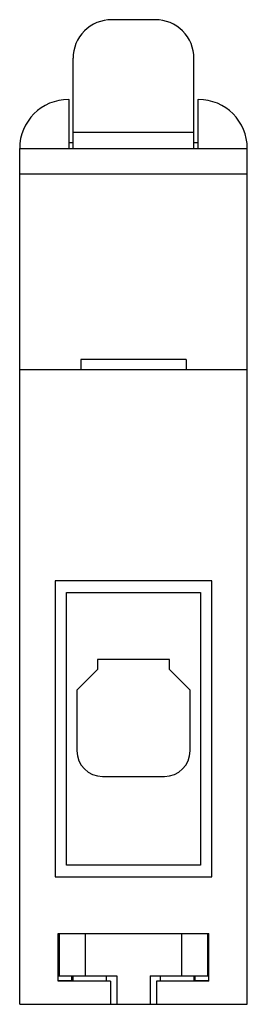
# Model space of a CAD drawing. Header units: millimetres. Extents: x 24.1 to 41.8, y 7.3 to 83.8.
import ezdxf

# ---------------------------------------------------------------- set-up
doc = ezdxf.new("R2010")
doc.units = ezdxf.units.MM
doc.header["$LTSCALE"] = 5.904507
doc.layers.get('0').update_dxf_attribs({"linetype": 'CONTINUOUS'})

msp = doc.modelspace()

# ---------------------------------------------------------------- linework, layer by layer
at = {"color": 7, "linetype": 'Continuous'}
for p, q in [((34.61, 83.762), (31.211, 83.762)), ((28.21, 73.762), (28.21, 80.762)), ((37.61, 73.762), (37.61, 80.762)), ((27.86, 77.562), (27.91, 77.562)), ((27.91, 73.762), (27.91, 77.562)), ((37.91, 77.562), (37.91, 73.762)), ((37.91, 77.562), (37.96, 77.562)), ((28.21, 75.015), (37.61, 75.015)), ((27.91, 74.214), (28.21, 74.214)), ((37.61, 74.214), (37.91, 74.214)), ((24.06, 7.262), (24.06, 73.762)), ((24.06, 73.762), (41.76, 73.762)), ((41.76, 7.262), (41.76, 73.762)), ((41.76, 71.762), (24.06, 71.762)), ((28.81, 57.362), (28.81, 56.562)), ((37.01, 57.362), (28.81, 57.362)), ((37.01, 57.362), (37.01, 56.562)), ((41.76, 56.562), (24.06, 56.562)), ((26.81, 40.162), (26.81, 17.162)), ((39.01, 40.162), (26.81, 40.162)), ((39.01, 17.162), (39.01, 40.162)), ((27.71, 18.062), (27.71, 39.262)), ((27.71, 39.262), (38.11, 39.262)), ((38.11, 39.262), (38.11, 18.062)), ((35.71, 34.062), (30.11, 34.062)), ((30.11, 34.062), (30.11, 33.262)), ((35.71, 33.262), (35.71, 34.062)), ((30.11, 33.262), (28.51, 31.662)), ((37.31, 31.662), (35.71, 33.262)), ((28.51, 31.662), (28.51, 26.962)), ((37.31, 26.962), (37.31, 31.662)), ((30.51, 24.962), (35.31, 24.962)), ((38.11, 18.062), (27.71, 18.062)), ((26.81, 17.162), (39.01, 17.162)), ((27.06, 12.762), (38.76, 12.762)), ((27.06, 9.062), (27.06, 12.762)), ((27.16, 9.462), (27.16, 12.762)), ((29.16, 12.762), (29.16, 9.462)), ((36.66, 9.462), (36.66, 12.762)), ((38.66, 12.762), (38.66, 9.462)), ((38.76, 9.062), (38.76, 12.762)), ((27.06, 9.462), (31.61, 9.462)), ((28.11, 9.062), (28.11, 9.462)), ((28.16, 9.462), (28.16, 9.062)), ((28.216, 9.062), (28.216, 9.462)), ((30.81, 9.062), (30.81, 9.462)), ((31.61, 9.462), (31.61, 7.262)), ((34.21, 9.462), (38.76, 9.462)), ((34.21, 9.462), (34.21, 7.262)), ((35.01, 9.062), (35.01, 9.462)), ((37.605, 9.462), (37.605, 9.062)), ((37.66, 9.462), (37.66, 9.062)), ((37.71, 9.062), (37.71, 9.462)), ((28.11, 9.096), (27.06, 9.096)), ((31.11, 9.062), (27.06, 9.062)), ((31.11, 9.062), (31.11, 7.262)), ((38.76, 9.062), (34.71, 9.062)), ((34.71, 9.062), (34.71, 7.262)), ((38.76, 9.096), (37.71, 9.096)), ((24.06, 7.262), (41.76, 7.262))]:
    msp.add_line(p, q, dxfattribs=at)
for centre, radius, start, end in [((31.21, 80.762), 3, 89.96716, 180), ((34.61, 80.762), 3, 0, 90.04942), ((27.86, 73.762), 3.8, 90, 180), ((37.96, 73.762), 3.8, 0, 90), ((30.51, 26.962), 2, 180, 270), ((35.31, 26.962), 2, 270, 360)]:
    msp.add_arc(centre, radius, start, end, dxfattribs=at)

doc.saveas('drawing.dxf')
